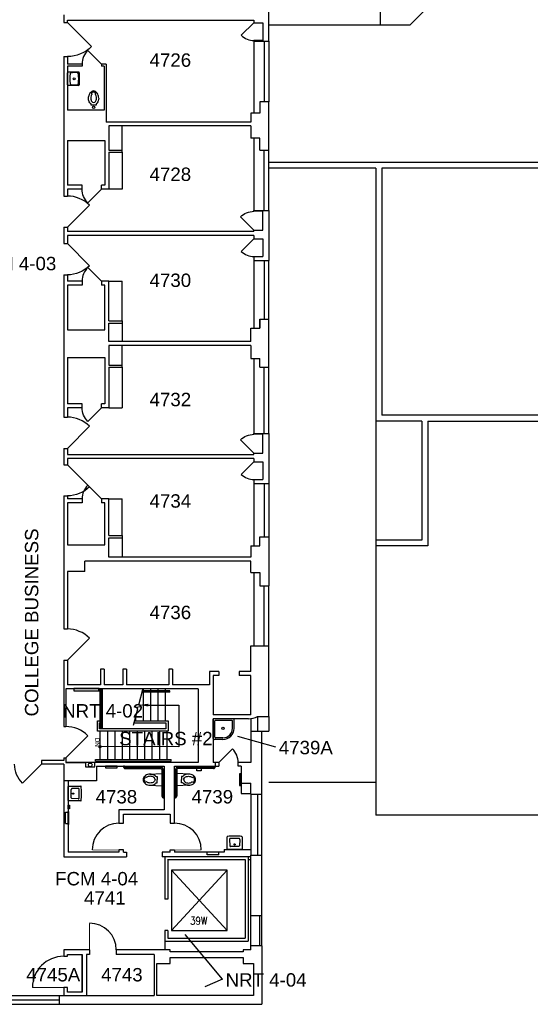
# Model space of a CAD drawing. Extents: x 1041 to 4604, y 376 to 3210.
# Tile 2 of 4: x 2004 to 2691, y 835 to 2159. Entities that reach past the tile are written whole.
import ezdxf

# ---------------------------------------------------------------- set-up
doc = ezdxf.new("R2010")
doc.units = 0
doc.header["$LTSCALE"] = 96
doc.header["$MEASUREMENT"] = 0
doc.layers.get('0').update_dxf_attribs({"linetype": 'CONTINUOUS'})
doc.layers.get('DEFPOINTS').update_dxf_attribs({"color": 31, "linetype": 'CONTINUOUS'})
for name, color, linetype in [('A-ANNO-TEXT', 4, 'CONTINUOUS'), ('A-ANNO-TEXT-CTC', 181, 'CONTINUOUS'), ('A-DOOR', 2, 'CONTINUOUS'), ('A-FLOR-CASE', 3, 'CONTINUOUS'), ('A-FLOR-SHFT', 1, 'CONTINUOUS'), ('A-FLOR-STRS', 2, 'CONTINUOUS'), ('A-GLAZ', 2, 'CONTINUOUS'), ('A-ROOF', 1, 'CONTINUOUS'), ('A-VERT-STRS', 2, 'CONTINUOUS'), ('A-WALL-FULL', 6, 'CONTINUOUS'), ('A-WALL-SILL', 1, 'CONTINUOUS'), ('P-PREFIX', 2, 'CONTINUOUS')]:
    doc.layers.add(name, color=color, linetype=linetype)
doc.styles.add('ARIAL', font='arial.ttf')
doc.styles.add('PP-FPLL-unverified$0$STANDARD', font='ROMANS.shx', dxfattribs={"width": 0.85})

# ---------------------------------------------------------------- blocks, each defined once
blk = doc.blocks.new('DOOR-E')
blk.add_line((0, 0), (-0.707, 0.707))
blk.add_arc((0, 0), 1, 135, 180)
blk = doc.blocks.new('ExstCounterSink')
for p, q in [((-8, 0), (8, 0)), ((-9.1, -14.9), (-9.1, -1.1)), ((9.1, -1.1), (9.1, -14.9)), ((8, -16), (-8, -16))]:
    blk.add_line(p, q)
blk.add_circle((0, -9.2), 1.24)
for centre, radius, start, end in [((-8, -1.1), 1.07, 90, 180), ((8, -1.1), 1.07, 0, 90), ((16.3, -9.6), 24.6, 168.3588, 189.0062), ((-6.4, -5), 1.42, 97.5232, 168.3588), ((0, -53.1), 50, 82.4768, 97.5232), ((6.4, -5), 1.42, 11.6412, 82.4768), ((-16.3, -9.6), 24.6, 350.9946, 11.6412), ((-8, -14.9), 1.07, 180, 270), ((-6.6, -13.3), 1.42, 189.0062, 260.5095), ((0, 25.9), 41.2, 260.5095, 279.4934), ((6.6, -13.3), 1.42, 279.4934, 350.9946), ((8, -14.9), 1.07, 270, 0)]:
    blk.add_arc(centre, radius, start, end)
blk = doc.blocks.new('FlrMntTanklessTlt')
for p, q in [((-7, 0), (-3, 0)), ((-3, 0), (0, 0)), ((0, 0), (3, 0)), ((3, 0), (7, 0)), ((-3.6, -23.8), (-3.6, -23.8)), ((-2.5, -21.1), (-2.5, -21.1))]:
    blk.add_line(p, q)
for points in [[(-6.9, -16.2, -0.074934), (-6.4, -12.6, -0.085426), (-4.9, -9.7, -0.066386), (-3.6, -8.3), (-3.6, -6.7), (3.4, -6.7), (3.4, -8.3, -0.066386), (4.8, -9.7, -0.085426), (6.3, -12.6, -0.111314), (6.7, -18)], [(4, -23.7, -0.562484), (3.2, -23.5), (2.4, -21.3, -0.238976), (2.5, -20.9, 0.08035), (3.4, -19, 0.074934), (3.8, -16.2, 0.074934), (3.4, -13.4, 0.085426), (2.4, -11.5, 0.066386), (1.6, -10.6, 0.330534), (-1.7, -10.6, 0.066386), (-2.5, -11.5, 0.085426), (-3.5, -13.4, 0.074934), (-3.9, -16.2, 0.074934), (-3.5, -19, 0.08035), (-2.6, -20.9, -0.238976), (-2.5, -21.3), (-3.3, -23.5, -0.549653), (-4.1, -23.7)], [(-4, -23.7, 0.06085), (-2.5, -25, 0.143932), (0, -25.8)], [(-3, -22.7, 0.063273), (-1.7, -23.8, 0.143932), (0, -24.2)], [(0, -25.8, 0.143932), (2.5, -25, 0.107177), (4.9, -22.6, 0.077997), (6.4, -19.2, 0.018605), (6.7, -18, 0.018605)], [(0, -24.2, 0.143932), (1.7, -23.8, 0.059203), (2.9, -22.8)]]:
    blk.add_lwpolyline(points, format="xyb")
blk.add_circle((-0.1, -3.7), 1.5)
for centre, radius, start, end in [((5.4, -16.2), 12.4, 180, 197.1416), ((2.7, -17), 9.56, 197.1416, 216.6725), ((1, -18.3), 7.43, 216.6725, 226.5742)]:
    blk.add_arc(centre, radius, start, end)
blk = doc.blocks.new('MOP_SINK_flr')
for p, q in [((0, -26.5), (0, 0)), ((26.5, 0), (0, 0)), ((2.25, -25), (2.25, -3)), ((25, -2.25), (3, -2.25)), ((25.75, -13), (25.75, -3)), ((28, -13), (28, -1.5)), ((13, -25.75), (3, -25.75)), ((13, -28), (1.5, -28))]:
    blk.add_line(p, q)
blk.add_circle((13, -13), 1.5)
for centre, radius, start, end in [((26.5, -1.5), 1.5, 0, 90), ((3, -3), 0.75, 90, 180), ((13, -13), 15, 270, 0), ((13, -13), 12.75, 270, 0), ((25, -3), 0.75, 0, 90), ((3, -25), 0.75, 180, 270), ((1.5, -26.5), 1.5, 180, 270)]:
    blk.add_arc(centre, radius, start, end)

msp = doc.modelspace()

# ---------------------------------------------------------------- linework, layer by layer
at = {"layer": 'A-ANNO-TEXT'}
msp.add_lwpolyline([(2176.8, 1237.2), (2217.9, 1237.2), (2217.9, 1181.2), (2113.9, 1181.3)], dxfattribs=at)
at = {"layer": 'A-ANNO-TEXT', "const_width": 1.66}
msp.add_lwpolyline([(2111.8, 1182.7, 1), (2111.8, 1179.8, 1)], format="xyb", close=True, dxfattribs=at)
at = {"layer": 'A-ANNO-TEXT'}
msp.add_solid([(2176.8, 1239), (2176.8, 1235.4), (2164, 1237.4)], dxfattribs=at)
at = {"layer": 'A-ANNO-TEXT-CTC'}
for p, q in [((2348.3, 1180.6), (2297.6, 1194.8)), ((2276.6, 868.3), (2226.7, 928.6)), ((2276.6, 868.3), (2252.8, 858.4))]:
    msp.add_line(p, q, dxfattribs=at)
at = {"layer": 'A-DOOR'}
msp.add_line((2271.8, 1159.9), (2290.1, 1178.3), dxfattribs=at)
for points, const_width in [([(2137.4, 1042.4), (2101.4, 1042.4)], 1), ([(2212.2, 1042.4), (2248.2, 1042.4)], 1), ([(2097.8, 907.8), (2097.8, 943.8)], 1), ([(2063, 857.3), (2021, 857.3)], 1.17)]:
    msp.add_lwpolyline(points, dxfattribs=dict(at, const_width=const_width))
for centre, radius, start, end in [((2271.8, 1159.9), 26, 0, 45), ((2137.4, 1042.4), 36, 90, 180), ((2212.2, 1042.4), 36, 360, 90), ((2097.8, 907.8), 36, 0, 90), ((2063, 857.3), 42, 90, 180)]:
    msp.add_arc(centre, radius, start, end, dxfattribs=at)
at = {"layer": 'A-FLOR-CASE'}
for p, q in [((2141.6, 1983.9), (2141.6, 2016.3)), ((2141.6, 1980.9), (2141.6, 1931.3)), ((2141.6, 1931.3), (2123.6, 1931.3)), ((2123.6, 1807.6), (2141.6, 1807.6)), ((2141.6, 1754.2), (2141.6, 1807.6)), ((2141.6, 1751.2), (2141.6, 1726.2)), ((2141.6, 1694.7), (2141.6, 1720.9)), ((2141.6, 1691.7), (2141.6, 1637.3)), ((2123.6, 1637.3), (2141.6, 1637.3)), ((2123.6, 1514.6), (2141.6, 1514.6)), ((2141.6, 1465.4), (2141.6, 1514.6)), ((2141.6, 1462.4), (2141.6, 1436.2))]:
    msp.add_line(p, q, dxfattribs=at)
at = {"layer": 'A-FLOR-SHFT'}
for p, q in [((2208.2, 1015.1), (2282.9, 934.1)), ((2208.2, 934.1), (2282.9, 1015.1))]:
    msp.add_line(p, q, dxfattribs=at)
msp.add_lwpolyline([(2208.2, 934.1), (2282.9, 934.1), (2282.9, 1015.1), (2208.2, 1015.1)], close=True, dxfattribs=at)
at = {"layer": 'A-FLOR-STRS'}
for p, q in [((2111.8, 1258.4), (2111.8, 1205.2)), ((2112.8, 1258.4), (2112.8, 1205.2)), ((2114.8, 1258.4), (2114.8, 1205.2)), ((2169.8, 1258.4), (2169.8, 1256.4)), ((2179.8, 1258.4), (2179.8, 1256.4)), ((2189.8, 1258.4), (2189.8, 1256.4)), ((2199.8, 1258.4), (2199.8, 1256.4)), ((2205.8, 1254.4), (2168.5, 1254.4)), ((2205.8, 1256.4), (2169, 1256.4)), ((2169.8, 1254.4), (2169.8, 1216.2)), ((2179.8, 1254.4), (2179.8, 1216.2)), ((2189.8, 1254.4), (2189.8, 1216.2)), ((2199.8, 1254.4), (2199.8, 1216.2)), ((2205.8, 1254.4), (2205.8, 1256.4)), ((2159.8, 1221.2), (2159.8, 1216.2)), ((2111.8, 1202.2), (2111.8, 1163.9)), ((2111.8, 1202.2), (2111.8, 1163.9)), ((2121.8, 1202.2), (2121.8, 1163.9)), ((2131.8, 1202.2), (2131.8, 1163.9)), ((2141.8, 1202.2), (2141.8, 1163.9)), ((2151.8, 1202.2), (2151.8, 1163.9)), ((2161.8, 1202.2), (2161.8, 1163.9)), ((2171.8, 1202.2), (2171.8, 1163.9)), ((2181.8, 1202.2), (2181.8, 1163.9)), ((2191.8, 1202.2), (2191.8, 1163.9)), ((2201.8, 1202.2), (2201.8, 1163.9)), ((2105.8, 1163.9), (2207.8, 1163.9)), ((2105.8, 1161.9), (2105.8, 1163.9)), ((2105.8, 1161.9), (2207.8, 1161.9)), ((2111.8, 1161.9), (2111.8, 1159.9)), ((2111.8, 1161.9), (2111.8, 1159.9)), ((2121.8, 1161.9), (2121.8, 1159.9)), ((2131.8, 1161.9), (2131.8, 1159.9)), ((2141.8, 1161.9), (2141.8, 1159.9)), ((2151.8, 1161.9), (2151.8, 1159.9)), ((2161.8, 1161.9), (2161.8, 1159.9)), ((2171.8, 1161.9), (2171.8, 1159.9)), ((2181.8, 1161.9), (2181.8, 1159.9)), ((2191.8, 1161.9), (2191.8, 1159.9)), ((2201.8, 1161.9), (2201.8, 1159.9)), ((2207.8, 1161.9), (2207.8, 1163.9))]:
    msp.add_line(p, q, dxfattribs=at)
for points in [[(2156.9, 1210.4), (2162.7, 1232.4), (2159.6, 1234.6), (2167.1, 1235.3), (2164, 1237.4), (2169.9, 1259.8)], [(2158.4, 1216.2), (2203.5, 1216.2), (2203.5, 1202.2), (2108.4, 1202.2), (2108.4, 1216.2), (2111.8, 1216.2)], [(2157.7, 1213.2), (2200.5, 1213.2), (2200.5, 1205.2), (2111.4, 1205.2), (2111.4, 1213.2), (2111.8, 1213.2)]]:
    msp.add_lwpolyline(points, dxfattribs=at)
at = {"layer": 'A-GLAZ'}
for p, q in [((2333, 2130.2), (2333, 2048.8)), ((2333, 1902.5), (2333, 1983.6)), ((2333, 1835.2), (2333, 1756.3)), ((2333, 1602.5), (2333, 1691.6)), ((2333, 1535.2), (2333, 1463.6)), ((2333, 1316.8), (2333, 1397.6)), ((2324, 1221.8), (2324, 1202.3)), ((2324, 1117.4), (2324, 1035.4)), ((2326.4, 953.5), (2326.4, 913.2)), ((1973, 840.7), (2057, 840.7))]:
    msp.add_line(p, q, dxfattribs=at)
at = {"layer": 'A-ROOF'}
for p, q in [((2489, 2559.3), (2489, 2151.9)), ((2600.9, 2223.9), (2528.9, 2151.9)), ((2528.9, 2151.9), (2339, 2151.9)), ((2749, 1967.3), (2339, 1967.3)), ((2483, 1959.3), (2339, 1959.3)), ((2483, 1959.3), (2483, 1089.3)), ((2749, 1959.3), (2491, 1959.3)), ((2491, 1959.3), (2491, 1627.3)), ((2545, 1619.3), (2483, 1619.3)), ((2749, 1627.3), (2491, 1627.3)), ((2545, 1619.3), (2545, 1459.3)), ((2553, 1619.3), (3157, 1619.3)), ((2553, 1619.3), (2553, 1451.3)), ((2545, 1459.3), (2483, 1459.3)), ((2553, 1451.3), (2483, 1451.3)), ((2483, 1133.3), (2339, 1133.3)), ((3461, 1089.3), (2483, 1089.3))]:
    msp.add_line(p, q, dxfattribs=at)
at = {"layer": 'A-VERT-STRS'}
msp.add_lwpolyline([(2076.8, 1256.4), (2110.8, 1256.4), (2110.8, 1259.4), (2076.8, 1259.4)], close=True, dxfattribs=at)
for points in [[(2076.8, 1256.4), (2077, 1256.4), (2077, 1259.4)], [(2110.8, 1256.4), (2110.5, 1256.4), (2110.5, 1259.4)]]:
    msp.add_lwpolyline(points, dxfattribs=at)
at = {"layer": 'A-WALL-FULL'}
for p, q in [((2339, 2130.2), (2339, 2197.4)), ((2063, 2165.6), (2063, 2155.6)), ((2063, 2155.6), (2068, 2155.6)), ((2319, 2130.2), (2339, 2130.2)), ((2063, 2109.6), (2068, 2109.6)), ((2063, 2109.6), (2063, 1922)), ((2068, 2109.6), (2068, 2099.6)), ((2087.7, 2099.6), (2068, 2099.6)), ((2087.7, 2096.8), (2068, 2096.8)), ((2068, 2096.8), (2068, 2089.3)), ((2087.7, 2099.6), (2087.7, 2096.8)), ((2120.1, 2099.6), (2113.8, 2099.6)), ((2113.8, 2099.6), (2113.8, 2096.8)), ((2117.4, 2096.8), (2113.8, 2096.8)), ((2117.4, 2096.8), (2117.4, 2037.6)), ((2120.1, 2099.6), (2120.1, 2021.6)), ((2068, 2089.3), (2068, 2037.6)), ((2339, 2048.8), (2327, 2048.8)), ((2327, 2048.8), (2327, 2033.6)), ((2339, 1983.6), (2339, 2048.8)), ((2117.4, 2037.6), (2068, 2037.6)), ((2327, 2033.6), (2315, 2033.6)), ((2315, 2033.6), (2315, 2021.6)), ((2315, 2021.6), (2120.1, 2021.6)), ((2123.6, 2016.3), (2123.6, 1983.9)), ((2315, 2016.3), (2123.6, 2016.3)), ((2315, 2016.3), (2315, 1999.9)), ((2068, 1996.9), (2068, 1936.6)), ((2068, 1996.9), (2118.4, 1996.9)), ((2068, 1996.9), (2068, 1936.6)), ((2118.4, 1996.9), (2118.4, 1936.6)), ((2327, 1999.9), (2315, 1999.9)), ((2327, 1983.6), (2327, 1999.9)), ((2327, 1983.6), (2327, 1999.9)), ((2123.6, 1983.9), (2141.6, 1983.9)), ((2123.6, 1980.9), (2123.6, 1931.3)), ((2123.6, 1980.9), (2141.6, 1980.9)), ((2141.6, 1980.9), (2141.6, 1983.9)), ((2327, 1983.6), (2339, 1983.6)), ((2087.7, 1936.6), (2068, 1936.6)), ((2087.7, 1931.3), (2087.7, 1936.6)), ((2118.4, 1936.6), (2113.8, 1936.6)), ((2113.8, 1931.3), (2113.8, 1936.6)), ((2063, 1922), (2068, 1922)), ((2087.7, 1931.3), (2068, 1931.3)), ((2068, 1931.3), (2068, 1923.6)), ((2068, 1931.3), (2068, 1922)), ((2123.6, 1931.3), (2113.8, 1931.3)), ((2319, 1902.5), (2339, 1902.5)), ((2339, 1902.5), (2339, 1835.2)), ((2063, 1880), (2063, 1858)), ((2063, 1880), (2068, 1880)), ((2068, 1880), (2068, 1874.2)), ((2319, 1874.2), (2068, 1874.2)), ((2068, 1868.9), (2068, 1858)), ((2319, 1868.9), (2068, 1868.9)), ((2319, 1868.9), (2319, 1864.5)), ((2063, 1858), (2068, 1858)), ((2319, 1864.5), (2331, 1864.5)), ((2331, 1864.5), (2331, 1840.5)), ((2319, 1840.5), (2331, 1840.5)), ((2319, 1840.5), (2319, 1835.2)), ((2319, 1835.2), (2339, 1835.2)), ((2063, 1816), (2063, 1624.6)), ((2063, 1816), (2068, 1816)), ((2068, 1816), (2068, 1807.6)), ((2087.7, 1807.6), (2068, 1807.6)), ((2068, 1802.3), (2068, 1741.9)), ((2087.7, 1802.3), (2068, 1802.3)), ((2087.7, 1807.6), (2087.7, 1802.3)), ((2123.6, 1807.6), (2113.8, 1807.6)), ((2113.8, 1807.6), (2113.8, 1802.3)), ((2118.4, 1802.3), (2113.8, 1802.3)), ((2118.4, 1741.9), (2118.4, 1802.3)), ((2123.6, 1754.2), (2123.6, 1807.6)), ((2123.6, 1754.2), (2141.6, 1754.2)), ((2123.6, 1751.2), (2141.6, 1751.2)), ((2123.6, 1726.2), (2123.6, 1751.2)), ((2141.6, 1754.2), (2141.6, 1751.2)), ((2327, 1756.3), (2339, 1756.3)), ((2327, 1756.3), (2327, 1744.3)), ((2327, 1744.3), (2327, 1756.3)), ((2339, 1691.6), (2339, 1756.3)), ((2068, 1741.9), (2118.4, 1741.9)), ((2315, 1744.3), (2327, 1744.3)), ((2315, 1726.2), (2315, 1744.3)), ((2315, 1726.2), (2123.6, 1726.2)), ((2123.6, 1720.9), (2123.6, 1694.7)), ((2315, 1720.9), (2123.6, 1720.9)), ((2315, 1720.9), (2315, 1703.6)), ((2068, 1704.9), (2118.4, 1704.9)), ((2068, 1704.9), (2068, 1642.6)), ((2118.4, 1704.9), (2118.4, 1642.6)), ((2315, 1703.6), (2327, 1703.6)), ((2327, 1691.6), (2327, 1703.6)), ((2123.6, 1694.7), (2141.6, 1694.7)), ((2123.6, 1691.7), (2141.6, 1691.7)), ((2123.6, 1691.7), (2123.6, 1637.3)), ((2141.6, 1691.7), (2141.6, 1694.7)), ((2327, 1691.6), (2339, 1691.6)), ((2087.7, 1642.6), (2068, 1642.6)), ((2087.7, 1637.3), (2087.7, 1642.6)), ((2118.4, 1642.6), (2113.8, 1642.6)), ((2113.8, 1637.3), (2113.8, 1642.6)), ((2068, 1637.3), (2068, 1624.6)), ((2087.7, 1637.3), (2068, 1637.3)), ((2123.6, 1637.3), (2113.8, 1637.3)), ((2063, 1624.6), (2068, 1624.6)), ((2319, 1602.5), (2339, 1602.5)), ((2339, 1602.5), (2339, 1535.2)), ((2063, 1582.6), (2063, 1560.6)), ((2063, 1582.6), (2068, 1582.6)), ((2068, 1582.6), (2068, 1574.2)), ((2068, 1568.9), (2068, 1560.6)), ((2319, 1568.9), (2068, 1568.9)), ((2319, 1568.9), (2319, 1564.5)), ((2319, 1564.5), (2331, 1564.5)), ((2331, 1564.5), (2331, 1540.5)), ((2063, 1560.6), (2068, 1560.6)), ((2319, 1540.5), (2331, 1540.5)), ((2319, 1540.5), (2319, 1535.2)), ((2319, 1535.2), (2339, 1535.2)), ((2063, 1518.6), (2068, 1518.6)), ((2063, 1518.6), (2063, 1339.6)), ((2068, 1518.6), (2068, 1514.6)), ((2087.7, 1514.6), (2068, 1514.6)), ((2087.7, 1514.6), (2087.7, 1509.3)), ((2123.6, 1514.6), (2113.8, 1514.6)), ((2113.8, 1514.6), (2113.8, 1509.3)), ((2123.6, 1465.4), (2123.6, 1514.6)), ((2068, 1509.3), (2068, 1452.9)), ((2087.7, 1509.3), (2068, 1509.3)), ((2118.4, 1509.3), (2113.8, 1509.3)), ((2118.4, 1452.9), (2118.4, 1509.3)), ((2123.6, 1465.4), (2141.6, 1465.4)), ((2123.6, 1462.4), (2141.6, 1462.4)), ((2123.6, 1436.2), (2123.6, 1462.4)), ((2141.6, 1465.4), (2141.6, 1462.4)), ((2327, 1463.6), (2339, 1463.6)), ((2327, 1451.6), (2327, 1463.6)), ((2339, 1463.6), (2339, 1397.6)), ((2068, 1452.9), (2118.4, 1452.9)), ((2315, 1451.6), (2327, 1451.6)), ((2315, 1451.6), (2315, 1436.2)), ((2091.6, 1416.9), (2091.6, 1430.9)), ((2315, 1430.9), (2091.6, 1430.9)), ((2315, 1436.2), (2123.6, 1436.2)), ((2315, 1415.6), (2315, 1430.9)), ((2091.6, 1416.9), (2068, 1416.9)), ((2068, 1416.9), (2068, 1339.6)), ((2315, 1415.6), (2327, 1415.6)), ((2327, 1415.6), (2327, 1397.6)), ((2327, 1397.6), (2339, 1397.6)), ((2063, 1339.6), (2068, 1339.6)), ((2315, 1282.2), (2315, 1316.8)), ((2315, 1316.8), (2339, 1316.8)), ((2339, 1221.8), (2339, 1316.8)), ((2063, 1297.6), (2063, 1208.3)), ((2063, 1297.6), (2068, 1297.6)), ((2068, 1297.6), (2068, 1264.6)), ((2117.6, 1285.6), (2112.4, 1285.6)), ((2112.4, 1285.6), (2112.4, 1264.6)), ((2117.6, 1285.6), (2117.6, 1264.6)), ((2147.6, 1285.6), (2142.4, 1285.6)), ((2142.4, 1285.6), (2142.4, 1264.6)), ((2147.6, 1285.6), (2147.6, 1264.6)), ((2209.6, 1285.6), (2204.4, 1285.6)), ((2204.4, 1285.6), (2204.4, 1264.6)), ((2209.6, 1285.6), (2209.6, 1264.6)), ((2259.4, 1282.2), (2259.4, 1264.6)), ((2271.8, 1282.2), (2259.4, 1282.2)), ((2264.4, 1276.9), (2264.4, 1223.9)), ((2271.8, 1276.9), (2264.4, 1276.9)), ((2271.8, 1282.2), (2271.8, 1276.9)), ((2299, 1282.2), (2299, 1276.9)), ((2315, 1282.2), (2299, 1282.2)), ((2315, 1276.9), (2299, 1276.9)), ((2315, 1223.9), (2315, 1276.9)), ((2243.8, 1258.9), (2065.8, 1258.9)), ((2065.8, 1258.9), (2065.8, 1208.3)), ((2112.4, 1264.6), (2068, 1264.6)), ((2142.4, 1264.6), (2117.6, 1264.6)), ((2204.4, 1264.6), (2147.6, 1264.6)), ((2259.4, 1264.6), (2209.6, 1264.6)), ((2243.8, 1258.9), (2243.8, 1159.9)), ((2315, 1223.9), (2264.4, 1223.9)), ((2311.8, 1218.9), (2264.4, 1218.9)), ((2264.4, 1218.9), (2264.4, 1159.9)), ((2324, 1221.8), (2339, 1221.8)), ((2324, 1221.8), (2339, 1221.8)), ((2063, 1208.3), (2065.8, 1208.3)), ((2315, 1202.3), (2339, 1202.3)), ((2315, 1202.3), (2315, 1159.9)), ((2329.5, 1117.4), (2329.5, 1202.3)), ((2063, 1166.3), (2063, 1162.6)), ((2063, 1166.3), (2065.8, 1166.3)), ((2065.8, 1166.3), (2065.8, 1159.9)), ((2063, 1162.6), (2033, 1162.6)), ((2033, 1162.6), (2033, 1157.6)), ((2063, 1157.6), (2033, 1157.6)), ((2063, 1157.6), (2063, 1135.2)), ((2243.8, 1159.9), (2065.8, 1159.9)), ((2107, 1154.9), (2107, 1135.2)), ((2107, 1154.9), (2198.2, 1154.9)), ((2198.2, 1154.9), (2198.2, 1096.4)), ((2212.2, 1078.4), (2212.2, 1154.9)), ((2212.2, 1154.9), (2271.8, 1154.9)), ((2267, 1159.9), (2264.4, 1159.9)), ((2267, 1159.9), (2267, 1154.9)), ((2271.8, 1159.9), (2267, 1159.9)), ((2271.8, 1159.9), (2271.8, 1154.9)), ((2315, 1159.9), (2297.8, 1159.9)), ((2297.8, 1154.9), (2297.8, 1159.9)), ((2301.8, 1154.9), (2297.8, 1154.9)), ((2301.8, 1154.9), (2301.8, 1132.4)), ((2107, 1135.2), (2063, 1135.2)), ((2063, 1135.2), (2063, 1033.3)), ((2069, 1135.2), (2069, 1039.3)), ((2301.8, 1132.4), (2315, 1132.4)), ((2301.8, 1132.4), (2301.8, 1118.4)), ((2315, 1117.4), (2315, 1132.4)), ((2301.8, 1118.4), (2315, 1118.4)), ((2315, 1117.4), (2329.5, 1117.4)), ((2198.2, 1096.4), (2137.4, 1096.4)), ((2137.4, 1096.4), (2137.4, 1078.4)), ((2143.4, 1078.4), (2143.4, 1090.4)), ((2143.4, 1090.4), (2206.2, 1090.4)), ((2206.2, 1090.4), (2206.2, 1078.4)), ((2137.4, 1078.4), (2143.4, 1078.4)), ((2206.2, 1078.4), (2212.2, 1078.4)), ((2063, 1033.3), (2147.4, 1033.3)), ((2137.4, 1039.3), (2069, 1039.3)), ((2143.4, 1042.4), (2137.4, 1042.4)), ((2137.4, 1042.4), (2137.4, 1039.3)), ((2143.4, 1039.3), (2143.4, 1042.4)), ((2143.4, 1039.3), (2147.4, 1039.3)), ((2147.4, 1039.3), (2147.4, 1033.3)), ((2206.2, 1039.3), (2195.4, 1039.3)), ((2195.4, 1039.3), (2195.4, 1033.3)), ((2315, 1033.3), (2195.4, 1033.3)), ((2199.2, 1033.3), (2199.2, 976.1)), ((2206.2, 1039.3), (2206.2, 1042.4)), ((2206.2, 1042.4), (2212.2, 1042.4)), ((2212.2, 1042.4), (2212.2, 1039.3)), ((2279, 1039.3), (2212.2, 1039.3)), ((2279, 1042.9), (2315, 1042.9)), ((2279, 1042.9), (2279, 1039.3)), ((2311.5, 1033.3), (2311.5, 919.8)), ((2315, 1035.4), (2329.5, 1035.4)), ((2315, 953.5), (2315, 1035.4)), ((2329.5, 953.5), (2329.5, 1035.4)), ((2202.9, 1029.5), (2307.2, 1029.5)), ((2203, 1029.5), (2307.2, 1029.5)), ((2203, 1029.5), (2203, 976.1)), ((2307.2, 1029.5), (2307.2, 923.5)), ((2311.5, 1029.5), (2315, 1029.5)), ((2203, 976.1), (2199.2, 976.1)), ((2329.5, 953.5), (2315, 953.5)), ((2199.2, 934.1), (2199.2, 919.8)), ((2203, 934.1), (2199.2, 934.1)), ((2203, 934.1), (2203, 923.5)), ((2199.2, 919.8), (2311.5, 919.8)), ((2199.2, 919.8), (2199.2, 907.8)), ((2203, 923.5), (2307.2, 923.5)), ((2087.7, 907.8), (2063, 907.8)), ((2063, 907.8), (2063, 899.3)), ((2068, 899.3), (2068, 901.8)), ((2068, 901.8), (2087.7, 901.8)), ((2087.7, 901.8), (2087.8, 850.8)), ((2087.7, 852.3), (2087.7, 901.8)), ((2097.8, 907.8), (2087.8, 907.8)), ((2097.8, 901.8), (2093.8, 901.8)), ((2093.8, 901.8), (2093.8, 846.7)), ((2093.8, 901.8), (2093.8, 901.8)), ((2097.8, 907.8), (2097.8, 901.8)), ((2206.4, 907.8), (2133.8, 907.8)), ((2133.8, 907.8), (2133.8, 901.8)), ((2185, 901.8), (2133.8, 901.8)), ((2185, 901.5), (2185, 846.7)), ((2206.4, 905.3), (2206.4, 907.8)), ((2304.4, 905.3), (2206.4, 905.3)), ((2315, 907.8), (2304.4, 907.8)), ((2304.4, 907.8), (2304.4, 905.3)), ((2329.5, 913.2), (2315, 913.2)), ((2329.5, 913.2), (2315, 913.2)), ((2329.5, 913.2), (2315, 913.2)), ((2315, 907.8), (2315, 913.2)), ((2329.5, 913.2), (2329.5, 834.7)), ((2063, 899.3), (2068, 899.3)), ((2188.6, 889.8), (2206.4, 889.8)), ((2188.6, 846.7), (2188.6, 889.8)), ((2206.4, 889.8), (2206.4, 897.5)), ((2206.4, 897.5), (2304.4, 897.5)), ((2304.4, 897.5), (2304.4, 889.8)), ((2304.4, 897.5), (2304.4, 889.8)), ((2304.4, 889.8), (2318.4, 889.8)), ((2304.4, 889.8), (2318.4, 889.8)), ((2318.4, 889.8), (2318.4, 846.7)), ((2068, 857.3), (2063, 857.3)), ((2063, 857.3), (2063, 847.3)), ((2068, 850.8), (2068, 857.3)), ((2087.8, 850.8), (2068, 850.8)), ((2057, 846.7), (2057, 834.7)), ((2057, 846.7), (2185, 846.7)), ((2057, 834.7), (2329.5, 834.7)), ((2318.4, 846.7), (2188.6, 846.7))]:
    msp.add_line(p, q, dxfattribs=at)
for points in [[(2068, 2155.6), (2068, 2158.6), (2319, 2158.6), (2319, 2155.2), (2331, 2155.2)], [(2331, 2155.2), (2331, 2131.2), (2319, 2131.2), (2319, 2130.2)], [(2331, 1876), (2331, 1901.5), (2319, 1901.5), (2319, 1902.5)], [(2319, 1874.1), (2319, 1876), (2331, 1876)], [(2331, 1576), (2331, 1601.5), (2319, 1601.5), (2319, 1602.5)], [(2068, 1574.2), (2319, 1574.2), (2319, 1576), (2331, 1576)], [(2065.8, 1159.9), (2092.6, 1159.9), (2092.6, 1154.2), (2104.8, 1154.2), (2104.8, 1159.9)]]:
    msp.add_lwpolyline(points, dxfattribs=at)
msp.add_circle((2098.7, 1156.8), 2.5, dxfattribs=at)
msp.add_arc((2312.1, 1244.9), 26, 269.1838, 297.2321, dxfattribs=at)
at = {"layer": 'A-WALL-SILL'}
for p, q in [((2319, 2130.2), (2319, 2033.6)), ((2339, 2130.2), (2339, 2048.8)), ((2319, 1999.9), (2319, 1902.5)), ((2339, 1902.5), (2339, 1983.6)), ((2319, 1835.2), (2319, 1744.3)), ((2339, 1756.3), (2339, 1835.2)), ((2319, 1703.6), (2319, 1602.5)), ((2339, 1602.5), (2339, 1691.6)), ((2319, 1535.2), (2319, 1451.6)), ((2339, 1535.2), (2339, 1463.6)), ((2319, 1415.6), (2319, 1316.8)), ((2339, 1316.8), (2339, 1397.6)), ((2315, 1219.1), (2315, 1202.3)), ((2339, 1221.8), (2339, 1202.3)), ((2315, 1117.4), (2315, 1035.4)), ((2329.5, 1035.4), (2329.5, 1117.4)), ((2315, 913.2), (2315, 953.5)), ((2329.5, 913.2), (2329.5, 953.5)), ((1973, 846.7), (2057, 846.7)), ((1973, 834.7), (2057, 834.7))]:
    msp.add_line(p, q, dxfattribs=at)
at = {"layer": 'P-PREFIX'}
for p, q in [((2143.5, 1154.9), (2143.5, 1154.4)), ((2145, 1154.9), (2143.5, 1154.9)), ((2145, 1154.9), (2145, 1154.9)), ((2149.3, 1153.4), (2146.5, 1153.4)), ((2194.3, 1153.4), (2149.3, 1153.4)), ((2216.2, 1153.4), (2261.2, 1153.4)), ((2261.2, 1153.4), (2264, 1153.4)), ((2265.5, 1154.9), (2267, 1154.9)), ((2265.5, 1154.9), (2265.5, 1154.9)), ((2267, 1154.9), (2267, 1154.4)), ((2146, 1151.9), (2193.8, 1151.9)), ((2178.4, 1144.4), (2195.2, 1145.2)), ((2195.2, 1150.4), (2195.2, 1142.5)), ((2195.2, 1145.2), (2195.2, 1128.7)), ((2195.2, 1142.5), (2195.2, 1114.7)), ((2196.7, 1143.9), (2196.7, 1150.9)), ((2196.7, 1115.2), (2196.7, 1143.9)), ((2213.8, 1143.9), (2213.8, 1150.9)), ((2213.8, 1115.2), (2213.8, 1143.9)), ((2215.2, 1150.4), (2215.2, 1142.5)), ((2215.2, 1145.2), (2215.2, 1128.7)), ((2232.1, 1144.4), (2215.2, 1145.2)), ((2215.2, 1142.5), (2215.2, 1114.7)), ((2264.5, 1151.9), (2216.7, 1151.9)), ((2069, 1108.7), (2069, 1127.7)), ((2069.5, 1128.2), (2086, 1128.2)), ((2178.4, 1129.5), (2195.2, 1128.7)), ((2232.1, 1129.5), (2215.2, 1128.7)), ((2073.2, 1112.6), (2073.2, 1123.8)), ((2082.4, 1125.2), (2074.2, 1124.8)), ((2084, 1112.6), (2084, 1123.7)), ((2198.2, 1113.7), (2198.2, 1113.7)), ((2198.2, 1112.2), (2198.2, 1113.7)), ((2086, 1108.2), (2069.5, 1108.2)), ((2082.4, 1111.1), (2074.2, 1111.6)), ((2197.8, 1112.2), (2198.2, 1112.2)), ((2065.4, 1093.2), (2069, 1093.2)), ((2065.4, 1077.7), (2065.4, 1093.2)), ((2069, 1077.7), (2069, 1093.2)), ((2065.4, 1077.7), (2069, 1077.7)), ((2283, 1043.4), (2283, 1060)), ((2303, 1060), (2303, 1043.4)), ((2286, 1056.4), (2286.4, 1048.1)), ((2298.6, 1047.2), (2287.4, 1047.2)), ((2298.5, 1057.9), (2287.5, 1057.9)), ((2300, 1056.4), (2299.6, 1048.1)), ((2256.3, 1035.6), (2256.3, 1039.3)), ((2271.7, 1039.3), (2256.3, 1039.3)), ((2271.7, 1035.6), (2256.3, 1035.6)), ((2271.7, 1035.6), (2271.7, 1039.3)), ((2302.5, 1042.9), (2283.5, 1042.9))]:
    msp.add_line(p, q, dxfattribs=at)
for points in [[(2119.2, 1152.7), (2135, 1152.7), (2135, 1154.9), (2119.2, 1154.9)], [(2248.2, 1148.9), (2242.2, 1148.9), (2242.2, 1154.9), (2248.2, 1154.9)], [(2299.5, 1144.9), (2299.5, 1129.2), (2301.8, 1129.2), (2301.8, 1144.9)], [(2069, 1097.7), (2069, 1102.7), (2070.8, 1102.7), (2070.8, 1097.7)]]:
    msp.add_lwpolyline(points, close=True, dxfattribs=at)
for points in [[(2186, 1136.9, 0.17747), (2185.1, 1139.2, 0.066386), (2184.3, 1140, 0.085426), (2182.3, 1141, 0.074934), (2179.5, 1141.4, 0.074934), (2176.7, 1141, 0.08035), (2174.9, 1140.1, -0.238976), (2174.4, 1140), (2172.2, 1140.8, -0.549653), (2172, 1141.6)], [(2179.5, 1144.4, -0.074934), (2183.2, 1143.9, -0.085426), (2186, 1142.4, -0.066386), (2187.5, 1141.1), (2189, 1141.1), (2189, 1136.9)], [(2231, 1144.4, 0.074934), (2227.3, 1143.9, 0.085426), (2224.5, 1142.4, 0.066386), (2223, 1141.1), (2221.5, 1141.1), (2221.5, 1136.9)], [(2224.5, 1136.9, -0.17747), (2225.4, 1139.2, -0.066386), (2226.2, 1140, -0.085426), (2228.2, 1141, -0.074934), (2231, 1141.4, -0.074934), (2233.8, 1141, -0.08035), (2235.6, 1140.1, 0.238976), (2236.1, 1140), (2238.3, 1140.8, 0.549653), (2238.5, 1141.6)], [(2069.5, 1128.2, 0.065543), (2069.4, 1128.2, 0.087946), (2069.2, 1128.1, 0.043207), (2069.2, 1128, 0.043207), (2069.1, 1127.9, 0.087946), (2069, 1127.8, 0.065543), (2069, 1127.7)], [(2086.5, 1127.7, 0.061553), (2086.5, 1127.9, 0.084107), (2086.5, 1128, 0.039062), (2086.4, 1128.1, 0.039062), (2086.3, 1128.1, 0.084107), (2086.2, 1128.2, 0.061553), (2086, 1128.2)], [(2086.5, 1108.6, 0.007949), (2086.9, 1112.8, 0.014949), (2086.9, 1115, 0.000949), (2087, 1118.2, 0.000949), (2086.9, 1121.4, 0.014949), (2086.9, 1123.6, 0.007949), (2086.5, 1127.7)], [(2186, 1136.9, -0.17412), (2185.1, 1134.7, -0.066386), (2184.3, 1133.8, -0.085426), (2182.3, 1132.8, -0.074934), (2179.5, 1132.4, -0.074934), (2176.7, 1132.8, -0.08035), (2174.9, 1133.8, 0.238976), (2174.4, 1133.8), (2172.2, 1133.1, 0.549653), (2172, 1132.3)], [(2179.5, 1129.4, 0.074934), (2183.2, 1130, 0.085426), (2186, 1131.4, 0.066386), (2187.5, 1132.8), (2189, 1132.8), (2189, 1136.9)], [(2231, 1129.4, -0.074934), (2227.3, 1130, -0.085426), (2224.5, 1131.4, -0.066386), (2223, 1132.8), (2221.5, 1132.8), (2221.5, 1136.9)], [(2224.5, 1136.9, 0.17412), (2225.4, 1134.7, 0.066386), (2226.2, 1133.8, 0.085426), (2228.2, 1132.8, 0.074934), (2231, 1132.4, 0.074934), (2233.8, 1132.8, 0.08035), (2235.6, 1133.8, -0.238976), (2236.1, 1133.8), (2238.3, 1133.1, -0.549653), (2238.5, 1132.3)], [(2074.2, 1124.8, 0.063221), (2073.9, 1124.7, 0.085725), (2073.7, 1124.6, 0.040781), (2073.5, 1124.4, 0.040781), (2073.4, 1124.3, 0.085725), (2073.3, 1124.1, 0.063221), (2073.2, 1123.8)], [(2084, 1123.7, 0.050866), (2084, 1124.1, 0.073218), (2083.9, 1124.3, 0.028563), (2083.7, 1124.6, 0.050866), (2083.5, 1124.8, 0.050866), (2083.4, 1124.9, 0.028563), (2083, 1125.1, 0.073218), (2082.8, 1125.2, 0.050866), (2082.4, 1125.2)], [(2082.4, 1111.1, 0.050866), (2082.8, 1111.2, 0.073218), (2083, 1111.2, 0.028563), (2083.4, 1111.4, 0.050866), (2083.5, 1111.6, 0.050866), (2083.7, 1111.7, 0.028563), (2083.9, 1112.1, 0.073218), (2084, 1112.3, 0.050866), (2084, 1112.6)], [(2069, 1108.7, 0.065543), (2069, 1108.5, 0.087946), (2069.1, 1108.4, 0.043207), (2069.2, 1108.3, 0.043207), (2069.2, 1108.3, 0.087946), (2069.4, 1108.2, 0.065543), (2069.5, 1108.2)], [(2073.2, 1112.6, 0.063221), (2073.3, 1112.3, 0.085725), (2073.4, 1112.1, 0.040781), (2073.5, 1111.9, 0.040781), (2073.7, 1111.8, 0.085725), (2073.9, 1111.7, 0.063221), (2074.2, 1111.6)], [(2086, 1108.2, 0.061553), (2086.2, 1108.2, 0.084107), (2086.3, 1108.2, 0.039062), (2086.4, 1108.3, 0.039062), (2086.5, 1108.4, 0.084107), (2086.5, 1108.5, 0.061553), (2086.5, 1108.6)], [(2283.5, 1060.5, 0.061553), (2283.3, 1060.4, 0.084107), (2283.2, 1060.4, 0.039062), (2283.1, 1060.3, 0.039062), (2283.1, 1060.2, 0.084107), (2283, 1060.1, 0.061553), (2283, 1060)], [(2302.5, 1060.5, 0.007949), (2298.4, 1060.8, 0.014949), (2296.2, 1060.9, 0.000949), (2293, 1060.9, 0.000949), (2289.8, 1060.9, 0.014949), (2287.6, 1060.8, 0.007949), (2283.5, 1060.5)], [(2303, 1060, 0.061553), (2303, 1060.1, 0.084107), (2302.9, 1060.2, 0.039062), (2302.9, 1060.3, 0.039062), (2302.8, 1060.4, 0.084107), (2302.7, 1060.4, 0.061553), (2302.5, 1060.5)], [(2287.5, 1057.9, 0.050866), (2287.1, 1057.9, 0.073218), (2286.9, 1057.8, 0.028563), (2286.5, 1057.6, 0.050866), (2286.4, 1057.5, 0.050866), (2286.2, 1057.3, 0.028563), (2286.1, 1057, 0.073218), (2286, 1056.7, 0.050866), (2286, 1056.4)], [(2286.4, 1048.1, 0.063221), (2286.5, 1047.8, 0.085725), (2286.6, 1047.7, 0.040781), (2286.7, 1047.5, 0.040781), (2286.9, 1047.3, 0.085725), (2287.1, 1047.2, 0.063221), (2287.4, 1047.2)], [(2300, 1056.4, 0.050866), (2300, 1056.7, 0.073218), (2299.9, 1057, 0.028563), (2299.8, 1057.3, 0.050866), (2299.6, 1057.5, 0.050866), (2299.5, 1057.6, 0.028563), (2299.1, 1057.8, 0.073218), (2298.9, 1057.9, 0.050866), (2298.5, 1057.9)], [(2298.6, 1047.2, 0.063221), (2298.9, 1047.2, 0.085725), (2299.1, 1047.3, 0.040781), (2299.3, 1047.5, 0.040781), (2299.4, 1047.7, 0.085725), (2299.5, 1047.8, 0.063221), (2299.6, 1048.1)], [(2283, 1043.4, 0.065543), (2283, 1043.3, 0.087946), (2283.1, 1043.2, 0.043207), (2283.2, 1043.1, 0.043207), (2283.2, 1043, 0.087946), (2283.4, 1043, 0.065543), (2283.5, 1042.9)], [(2302.5, 1042.9, 0.065543), (2302.6, 1043, 0.087946), (2302.8, 1043, 0.043207), (2302.8, 1043.1, 0.043207), (2302.9, 1043.2, 0.087946), (2303, 1043.3, 0.065543), (2303, 1043.4)]]:
    msp.add_lwpolyline(points, format="xyb", dxfattribs=at)
for points in [[(2212.2, 1145.7), (2214.2, 1145.7), (2214.2, 1128.2), (2212.2, 1128.2)], [(2198.2, 1113.7), (2198.2, 1112.2)], [(2069, 1076.7), (2069, 1094.2), (2069.6, 1094.2), (2069.6, 1076.7), (2069, 1076.7)], [(2272.7, 1039.3), (2255.3, 1039.3), (2255.3, 1039.8), (2272.7, 1039.8), (2272.7, 1039.3)]]:
    msp.add_lwpolyline(points, dxfattribs=at)
for points in [[(2076, 1118.9, -0.043661), (2076.1, 1118.8, -0.043661), (2076.2, 1118.8, -0.043661), (2076.3, 1118.7, -0.043661), (2076.4, 1118.6, -0.043661), (2076.5, 1118.4, -0.043661), (2076.5, 1118.3, -0.043661), (2076.5, 1118.2, -0.043661), (2076.5, 1118.1, -0.043661), (2076.5, 1117.9, -0.043661), (2076.4, 1117.8, -0.043661), (2076.3, 1117.7, -0.043661), (2076.2, 1117.6, -0.043661), (2076.1, 1117.5, -0.043661), (2076, 1117.5, -0.043661), (2075.9, 1117.4, -0.043661), (2075.8, 1117.4, -0.043661), (2075.6, 1117.4, -0.043661), (2075.5, 1117.5, -0.043661), (2075.4, 1117.5, -0.043661), (2075.3, 1117.6, -0.043661), (2075.2, 1117.7, -0.043661), (2075.1, 1117.8, -0.043661), (2075, 1117.9, -0.043661), (2075, 1118.1, -0.043661), (2075, 1118.2, -0.043661), (2075, 1118.3, -0.043661), (2075, 1118.4, -0.043661), (2075.1, 1118.6, -0.043661), (2075.2, 1118.7, -0.043661), (2075.3, 1118.8, -0.043661), (2075.4, 1118.8, -0.043661), (2075.5, 1118.9, -0.043661), (2075.6, 1118.9, -0.043661), (2075.8, 1118.9, -0.043661), (2075.9, 1118.9, -0.043661)], [(2292.3, 1049.9, -0.043661), (2292.4, 1050.1, -0.043661), (2292.4, 1050.2, -0.043661), (2292.5, 1050.3, -0.043661), (2292.6, 1050.3, -0.043661), (2292.7, 1050.4, -0.043661), (2292.9, 1050.4, -0.043661), (2293, 1050.4, -0.043661), (2293.1, 1050.4, -0.043661), (2293.3, 1050.4, -0.043661), (2293.4, 1050.3, -0.043661), (2293.5, 1050.3, -0.043661), (2293.6, 1050.2, -0.043661), (2293.6, 1050.1, -0.043661), (2293.7, 1049.9, -0.043661), (2293.7, 1049.8, -0.043661), (2293.8, 1049.7, -0.043661), (2293.7, 1049.6, -0.043661), (2293.7, 1049.4, -0.043661), (2293.6, 1049.3, -0.043661), (2293.6, 1049.2, -0.043661), (2293.5, 1049.1, -0.043661), (2293.4, 1049, -0.043661), (2293.3, 1049, -0.043661), (2293.1, 1048.9, -0.043661), (2293, 1048.9, -0.043661), (2292.9, 1048.9, -0.043661), (2292.7, 1049, -0.043661), (2292.6, 1049, -0.043661), (2292.5, 1049.1, -0.043661), (2292.4, 1049.2, -0.043661), (2292.4, 1049.3, -0.043661), (2292.3, 1049.4, -0.043661), (2292.3, 1049.6, -0.043661), (2292.2, 1049.7, -0.043661), (2292.3, 1049.8, -0.043661)]]:
    msp.add_lwpolyline(points, format="xyb", close=True, dxfattribs=at)
for centre, radius, start, end in [((2146, 1154.4), 2.5, 180, 270), ((2146.5, 1154.9), 1.5, 180, 270), ((2194.2, 1150.9), 2.5, 359.9998, 90.0002), ((2216.3, 1150.9), 2.5, 89.9998, 180.0002), ((2264, 1154.9), 1.5, 270, 0), ((2264.5, 1154.4), 2.5, 270, 0), ((2176.3, 1136.9), 6.29, 132.5207, 227.0085), ((2176.3, 1136.9), 4.82, 132.5207, 227.0085), ((2177.4, 1136.5), 7.42, 126.6725, 136.5742), ((2178.7, 1134.8), 9.55, 107.1416, 126.6725), ((2179.5, 1132.1), 12.4, 90, 107.1416), ((2180.8, 1127.7), 16.8, 90, 95.1954), ((2193.8, 1150.4), 1.5, 359.9992, 90.0008), ((2216.7, 1150.4), 1.5, 89.9992, 180.0008), ((2229.7, 1127.7), 16.8, 84.8046, 90), ((2231, 1132.1), 12.4, 72.8584, 90), ((2231.8, 1134.8), 9.55, 53.3275, 72.8584), ((2233.1, 1136.5), 7.42, 43.4258, 53.3275), ((2234.2, 1136.9), 4.82, 312.9915, 47.4793), ((2234.2, 1136.9), 6.29, 312.9915, 47.4793), ((2177.4, 1137.4), 7.42, 223.4258, 233.3275), ((2178.7, 1139.1), 9.55, 233.3275, 252.8584), ((2179.5, 1141.8), 12.4, 252.8584, 270), ((2180.8, 1146.2), 16.8, 264.8046, 270), ((2229.7, 1146.2), 16.8, 270, 275.1954), ((2231, 1141.8), 12.4, 270, 287.1416), ((2231.8, 1139.1), 9.55, 287.1416, 306.6725), ((2233.1, 1137.4), 7.42, 306.6725, 316.5742), ((2197.8, 1114.7), 2.5, 178.916, 269.9927), ((2198.2, 1115.2), 1.5, 178.2125, 269.9803), ((2212.2, 1115.2), 1.5, 270.0197, 1.7875), ((2212.7, 1114.7), 2.5, 270.0073, 1.084)]:
    msp.add_arc(centre, radius, start, end, dxfattribs=at)

# ---------------------------------------------------------------- block references
at = {"layer": 'A-DOOR'}
for p, xscale, yscale, zscale, rotation in [((2068, 2155.6), -46, 46, 45.99999999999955, 270), ((2319, 2155.2), 24, 24, 24, 90), ((2068, 1880), 42.00000000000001, 42.00000000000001, 42.00000000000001, 270), ((2113.8, 1931.3), -25.99999999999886, 25.99999999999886, 25.99999999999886, 180), ((2319, 1876), -25.47602620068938, 25.47602620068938, 25.47602620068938, 90), ((2068, 1858), -42.00000000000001, 42.00000000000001, 41.99999999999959, 270), ((2319, 1864.5), 24, 24, 24, 90), ((2113.8, 1637.3), -25.99999999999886, 25.99999999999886, 25.99999999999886, 180), ((2068, 1582.6), 42.00000000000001, 42.00000000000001, 42.00000000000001, 270), ((2319, 1576), -25.47602620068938, 25.47602620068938, 25.47602620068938, 90), ((2319, 1564.5), 24, 24, 24, 90), ((2068, 1560.6), -42.00000000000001, 42.00000000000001, 41.99999999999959, 270), ((2068, 1297.6), 42, 42, 42, 270), ((2065.8, 1166.3), 42, 42, 42, 270), ((2033, 1157.6), -36, 36, 35.99999999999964, 180)]:
    msp.add_blockref('DOOR-E', p, dxfattribs=dict(at, xscale=xscale, yscale=yscale, zscale=zscale, rotation=rotation))
at = {"layer": 'A-DOOR', "xscale": 25.99999999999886, "yscale": 25.99999999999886, "zscale": 25.99999999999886}
for p in [(2113.8, 2099.6), (2113.8, 1807.6), (2113.8, 1514.6)]:
    msp.add_blockref('DOOR-E', p, dxfattribs=at)
at = {"layer": 'P-PREFIX'}
for name, p, rotation in [('ExstCounterSink', (2068, 2079.8), 90), ('FlrMntTanklessTlt', (2103.2, 2037.6), 180)]:
    msp.add_blockref(name, p, dxfattribs=dict(at, rotation=rotation))
msp.add_blockref('MOP_SINK_flr', (2264.4, 1218.9), dxfattribs=at)

# ---------------------------------------------------------------- texts
at = {"layer": 'A-ANNO-TEXT', "style": 'ARIAL'}
for s, p in [('4726', (2178.6, 2095.9)), ('4728', (2178.6, 1942.3)), ('4730', (2178.6, 1799.7)), ('4732', (2178.6, 1639.3)), ('4734', (2178.6, 1502.8)), ('4736', (2178.6, 1352.9)), ('STAIRS #2', (2137.7, 1183.2)), ('4738', (2106, 1104.9)), ('4739', (2235.1, 1104.9)), ('4745A', (2012.6, 865.5)), ('4743', (2113.4, 865.5))]:
    msp.add_text(s, height=18, dxfattribs=at).set_placement(p)
for s, height, rotation, p in [('COLLEGE BUSINESS', 18, 90, (2028.9, 1221.9)), ('DN', 6, 270, (2105.3, 1193.2))]:
    msp.add_text(s, height=height, rotation=rotation, dxfattribs=at).set_placement(p)
at = {"layer": 'A-ANNO-TEXT', "style": 'PP-FPLL-unverified$0$STANDARD', "width": 0.85}
msp.add_text('39W', height=10.06, dxfattribs=at).set_placement((2233.1, 942.1))
at = {"layer": 'A-ANNO-TEXT-CTC', "style": 'ARIAL'}
for s, p in [('FCM 4-03', (1941.3, 1822.2)), ('NRT 4-02', (2060.9, 1220.5)), ('4739A', (2352.5, 1171.1)), ('FCM 4-04', (2051.5, 994.7)), ('NRT 4-04', (2280.9, 858.5))]:
    msp.add_text(s, height=18, dxfattribs=at).set_placement(p)
at = {"layer": 'DEFPOINTS', "style": 'ARIAL'}
msp.add_text('4741', height=18, dxfattribs=at).set_placement((2090.4, 968.8))

doc.saveas('drawing.dxf')
